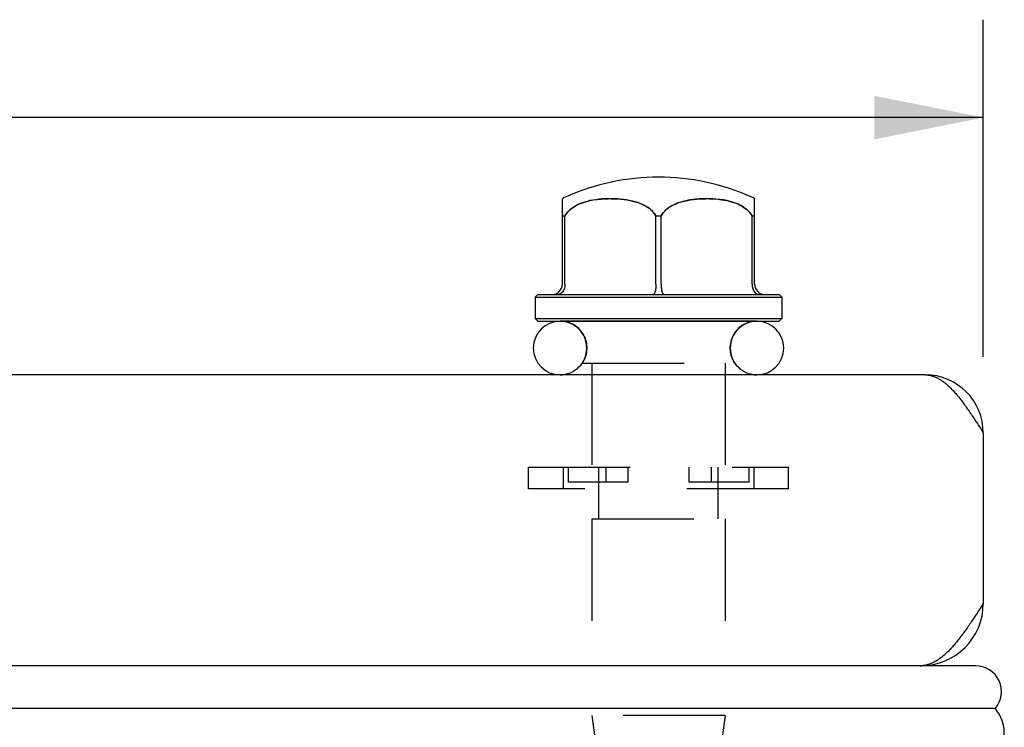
# Model space of a CAD drawing. Header units: inches. Extents: x 0 to 35.6, y 0 to 23.
# Tile 56 of 56: x 24.5 to 26.4, y 18 to 19.4. Entities that reach past the tile are written whole.
import ezdxf

# ---------------------------------------------------------------- set-up
doc = ezdxf.new("R2010")
doc.units = ezdxf.units.IN
doc.header["$LTSCALE"] = 1.957805
doc.header["$MEASUREMENT"] = 0
doc.linetypes.add('HIDDEN', pattern=[0.2, 0.1, -0.1])
doc.layers.get('0').update_dxf_attribs({"linetype": 'CONTINUOUS'})
for name, color, linetype in [('02___PRT_ALL_AXES', 7, 'CONTINUOUS'), ('DEFAULT_2', 8, 'HIDDEN'), ('DIMENSIONS', 7, 'CONTINUOUS')]:
    doc.layers.add(name, color=color, linetype=linetype)
doc.styles.get("Standard").update_dxf_attribs({"font": 'arial.ttf'})
doc.dimstyles.new('DIMSTYLE_1', dxfattribs={"dimtxt": 0.157043, "dimasz": 0.209391, "dimexe": 0.09, "dimexo": 0.07, "dimgap": 0.0375, "dimtad": 0, "dimtih": 1, "dimtoh": 1, "dimzin": 4, "dimdsep": 46, "dimtxsty": 'Standard', "dimblk": '_FILLED', "dimblk1": '_FILLED', "dimblk2": '_FILLED', "dimcen": 0.09, "dimazin": 1, "dimtfac": 1, "dimtofl": 0, "dimtmove": 0, "dimatfit": 3, "dimldrblk": '_FILLED', "dimfxl": 0, "dimtolj": 1, "dimtzin": 4, "dimarcsym": 0})

# ---------------------------------------------------------------- blocks, each defined once
blk = doc.blocks.new('_FILLED')
at = {"color": 0, "linetype": 'ByBlock'}
blk.add_solid([(0, 0), (-1, 0.2), (-1, -0.2)], dxfattribs=at)
blk = doc.blocks.new('*D11')
at = {"layer": 'DIMENSIONS', "color": 2, "linetype": 'Continuous'}
for p, q in [((18.8654, 18.7602), (18.8654, 19.4091)), ((26.3654, 18.7602), (26.3654, 19.4091)), ((18.8654, 19.2207), (21.9645, 19.2207)), ((26.3654, 19.2207), (23.2664, 19.2207))]:
    blk.add_line(p, q, dxfattribs=at)
at = {"layer": 'DIMENSIONS', "color": 2, "linetype": 'Continuous', "xscale": 0.2093908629, "yscale": 0.2093908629, "zscale": 0.2093908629, "rotation": 180}
blk.add_blockref('_FILLED', (18.8654, 19.2207), dxfattribs=at)
at = {"layer": 'DIMENSIONS', "color": 2, "linetype": 'Continuous', "xscale": 0.2093908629, "yscale": 0.2093908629, "zscale": 0.2093908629}
blk.add_blockref('_FILLED', (26.3654, 19.2207), dxfattribs=at)
at = {"layer": 'DIMENSIONS', "color": 2, "linetype": 'Continuous', "insert": (22.6154, 19.2992), "char_height": 0.15704, "width": 1.144839, "attachment_point": 2, "line_spacing_factor": 0.9}
blk.add_mtext('7.50 DOOR', dxfattribs=at)

msp = doc.modelspace()

# ---------------------------------------------------------------- linework, layer by layer
at = {"color": 7, "linetype": 'Continuous'}
for p, q in [((25.5554, 18.9001), (25.5554, 19.0646)), ((25.9254, 18.9001), (25.9254, 19.0646)), ((25.5554, 19.0317), (25.5604, 19.0317)), ((25.5604, 18.9001), (25.5604, 19.0317)), ((25.7354, 19.0317), (25.7454, 19.0317)), ((25.7354, 18.9001), (25.7354, 19.0317)), ((25.7454, 18.9001), (25.7454, 19.0317)), ((25.9204, 19.0317), (25.9254, 19.0317)), ((25.9204, 18.9001), (25.9204, 19.0317)), ((25.5079, 18.8801), (25.5029, 18.8751)), ((25.5029, 18.8751), (25.9779, 18.8751)), ((25.5079, 18.8801), (25.9729, 18.8801)), ((25.9729, 18.8801), (25.9779, 18.8751)), ((25.5029, 18.8341), (25.9779, 18.8341)), ((25.5079, 18.8291), (25.5029, 18.8341)), ((25.9729, 18.8291), (25.9779, 18.8341)), ((25.5079, 18.8291), (25.9729, 18.8291)), ((25.9299, 18.8286), (25.5509, 18.8286)), ((25.7598, 18.1656), (22.6174, 18.1656)), ((26.3504, 18.1656), (26.2466, 18.1656)), ((26.2489, 18.1656), (26.2489, 18.1658)), ((26.3885, 18.0831), (22.6174, 18.0831))]:
    msp.add_line(p, q, dxfattribs=at)
at = {"color": 3, "linetype": 'Continuous'}
for p, q in [((26.2534, 18.7256), (18.9774, 18.7256)), ((26.3482, 18.6404), (26.3511, 18.636)), ((26.3511, 18.636), (26.354, 18.6316)), ((26.354, 18.6316), (26.3568, 18.6271)), ((26.3568, 18.6271), (26.3597, 18.6226)), ((26.3597, 18.6226), (26.3654, 18.6136)), ((26.3654, 18.6136), (26.3654, 18.2856)), ((26.3654, 18.2856), (26.3594, 18.2761)), ((26.3533, 18.2667), (26.3502, 18.262)), ((26.3563, 18.2714), (26.3533, 18.2667)), ((26.3594, 18.2761), (26.3563, 18.2714)), ((26.2454, 18.1656), (25.7598, 18.1656)), ((26.244, 18.1656), (26.2453, 18.1656)), ((26.2453, 18.1656), (26.2457, 18.1656)), ((26.2457, 18.1656), (26.2466, 18.1656))]:
    msp.add_line(p, q, dxfattribs=at)
at = {"color": 7, "linetype": 'Continuous'}
for points in [[(25.7354, 19.0317), (25.7333, 19.035), (25.7307, 19.0383), (25.7277, 19.0415), (25.7243, 19.0446), (25.7204, 19.0475), (25.716, 19.0503), (25.7113, 19.0528), (25.7063, 19.055), (25.7012, 19.057), (25.6958, 19.0587), (25.6903, 19.0601), (25.6847, 19.0613), (25.679, 19.0623), (25.6733, 19.0631), (25.6674, 19.0638), (25.6614, 19.0642), (25.6554, 19.0645), (25.6494, 19.0646), (25.6433, 19.0646), (25.6373, 19.0644), (25.6313, 19.064), (25.6254, 19.0634), (25.6195, 19.0627), (25.6138, 19.0618), (25.6084, 19.0608), (25.6032, 19.0595), (25.5984, 19.0582), (25.5939, 19.0567), (25.5898, 19.0551), (25.5859, 19.0534), (25.5823, 19.0516), (25.5791, 19.0498), (25.5761, 19.0479), (25.5733, 19.0459), (25.5707, 19.0438), (25.5683, 19.0417), (25.5661, 19.0394), (25.5641, 19.037), (25.5622, 19.0344), (25.5604, 19.0317)], [(25.9204, 19.0317), (25.9182, 19.0352), (25.9155, 19.0386), (25.9124, 19.0418), (25.9088, 19.045), (25.9049, 19.0479), (25.9005, 19.0506), (25.8957, 19.0531), (25.8905, 19.0554), (25.8848, 19.0574), (25.8787, 19.0593), (25.8722, 19.0608), (25.8655, 19.0621), (25.8586, 19.0631), (25.8516, 19.0638), (25.8447, 19.0643), (25.8379, 19.0646), (25.8312, 19.0646), (25.8248, 19.0645), (25.8185, 19.0641), (25.8124, 19.0636), (25.8066, 19.063), (25.8009, 19.0622), (25.7956, 19.0612), (25.7904, 19.0601), (25.7855, 19.0588), (25.7809, 19.0574), (25.7765, 19.0558), (25.7724, 19.0541), (25.7686, 19.0523), (25.765, 19.0503), (25.7617, 19.0483), (25.7587, 19.0462), (25.756, 19.0441), (25.7535, 19.0418), (25.7512, 19.0395), (25.7492, 19.0371), (25.7472, 19.0345), (25.7454, 19.0317)], [(25.5604, 18.9001), (25.5603, 18.8975), (25.56, 18.895), (25.5594, 18.8926), (25.5586, 18.8902), (25.5576, 18.8881), (25.5563, 18.8861), (25.5549, 18.8843), (25.5534, 18.8828), (25.5517, 18.8817), (25.5499, 18.8808), (25.548, 18.8803), (25.5461, 18.8801)], [(25.7354, 18.9001), (25.7354, 18.8975), (25.7353, 18.895), (25.735, 18.8926), (25.7347, 18.8902), (25.7343, 18.8881), (25.7338, 18.8861), (25.7333, 18.8843), (25.7327, 18.8828), (25.732, 18.8817), (25.7313, 18.8808), (25.7305, 18.8803), (25.7298, 18.8801)], [(25.7454, 18.9001), (25.7455, 18.8975), (25.7456, 18.895), (25.7459, 18.8926), (25.7462, 18.8902), (25.7466, 18.8881), (25.7471, 18.8861), (25.7476, 18.8843), (25.7482, 18.8828), (25.7489, 18.8817), (25.7496, 18.8808), (25.7504, 18.8803), (25.7511, 18.8801)], [(25.9204, 18.9001), (25.9206, 18.8975), (25.9209, 18.895), (25.9215, 18.8926), (25.9223, 18.8902), (25.9233, 18.8881), (25.9246, 18.8861), (25.926, 18.8843), (25.9275, 18.8828), (25.9292, 18.8817), (25.931, 18.8808), (25.9329, 18.8803), (25.9348, 18.8801)], [(26.4026, 18.0175), (26.4036, 18.0208), (26.4044, 18.0241), (26.405, 18.0275), (26.4055, 18.0308), (26.4057, 18.0341), (26.4058, 18.0375), (26.4057, 18.0408), (26.4055, 18.0441), (26.405, 18.0474), (26.4044, 18.0508), (26.4036, 18.0541), (26.4026, 18.0574), (26.4015, 18.0607), (26.4001, 18.0639), (26.3986, 18.0672), (26.3969, 18.0704), (26.3951, 18.0736), (26.393, 18.0768), (26.3908, 18.08), (26.3885, 18.0831)]]:
    msp.add_lwpolyline(points, dxfattribs=at)
at = {"color": 3, "linetype": 'Continuous'}
for points in [[(26.2534, 18.7256), (26.2549, 18.7256), (26.2563, 18.7255), (26.2578, 18.7254), (26.2592, 18.7252), (26.2606, 18.725), (26.2621, 18.7248), (26.2635, 18.7245), (26.2649, 18.7241), (26.2664, 18.7238), (26.2678, 18.7233), (26.2692, 18.7229), (26.2707, 18.7223), (26.2721, 18.7218), (26.2735, 18.7212), (26.275, 18.7205), (26.2764, 18.7198), (26.2779, 18.7191), (26.2793, 18.7183), (26.2807, 18.7175), (26.2822, 18.7166), (26.2836, 18.7157), (26.285, 18.7148), (26.2865, 18.7138), (26.2879, 18.7128), (26.2893, 18.7117), (26.2908, 18.7106), (26.2922, 18.7094), (26.2937, 18.7083), (26.2951, 18.707), (26.2965, 18.7058), (26.298, 18.7045), (26.2994, 18.7031), (26.3008, 18.7018), (26.3023, 18.7003), (26.3037, 18.6989), (26.3051, 18.6974), (26.3066, 18.6959), (26.308, 18.6944), (26.3094, 18.6928), (26.3109, 18.6912), (26.3123, 18.6895), (26.3138, 18.6879), (26.3152, 18.6862), (26.3166, 18.6844), (26.3181, 18.6827), (26.3195, 18.6809), (26.3209, 18.6791), (26.3224, 18.6772), (26.3238, 18.6753), (26.3252, 18.6735), (26.3267, 18.6715), (26.3281, 18.6696), (26.3295, 18.6676), (26.331, 18.6656), (26.3324, 18.6636), (26.3339, 18.6616), (26.3353, 18.6596), (26.3367, 18.6575), (26.3382, 18.6554), (26.3396, 18.6533), (26.341, 18.6512), (26.3425, 18.6491), (26.3439, 18.6469), (26.3453, 18.6448), (26.3468, 18.6426), (26.3482, 18.6404)], [(26.3502, 18.262), (26.3472, 18.2574), (26.3456, 18.2551), (26.3441, 18.2528), (26.3426, 18.2505), (26.3411, 18.2483), (26.3395, 18.246), (26.338, 18.2438), (26.3365, 18.2416), (26.335, 18.2394), (26.3334, 18.2372), (26.3319, 18.235), (26.3304, 18.2329), (26.3289, 18.2308), (26.3273, 18.2287), (26.3258, 18.2266), (26.3243, 18.2245), (26.3228, 18.2225), (26.3212, 18.2205), (26.3197, 18.2185), (26.3182, 18.2166), (26.3167, 18.2147), (26.3151, 18.2128), (26.3136, 18.2109), (26.3121, 18.209), (26.3106, 18.2072), (26.3091, 18.2054), (26.3075, 18.2037), (26.306, 18.202), (26.3045, 18.2003), (26.303, 18.1986), (26.3014, 18.197), (26.2999, 18.1954), (26.2984, 18.1939), (26.2969, 18.1924), (26.2953, 18.1909), (26.2938, 18.1895), (26.2923, 18.1881), (26.2908, 18.1867), (26.2892, 18.1854), (26.2877, 18.1841), (26.2862, 18.1828), (26.2847, 18.1816), (26.2831, 18.1805), (26.2816, 18.1794), (26.2801, 18.1783), (26.2786, 18.1772), (26.277, 18.1762), (26.2755, 18.1753), (26.274, 18.1744), (26.2725, 18.1735), (26.2709, 18.1727), (26.2694, 18.1719), (26.2679, 18.1712), (26.2664, 18.1705), (26.2648, 18.1698), (26.2633, 18.1692), (26.2618, 18.1687), (26.2603, 18.1682), (26.2588, 18.1677), (26.2572, 18.1673), (26.2557, 18.1669), (26.2542, 18.1666), (26.2527, 18.1663), (26.2511, 18.1661), (26.2496, 18.1659)], [(26.2496, 18.1659), (26.2481, 18.1657), (26.2466, 18.1656)]]:
    msp.add_lwpolyline(points, dxfattribs=at)
at = {"color": 7, "linetype": 'Continuous'}
for centre, radius, start, end in [((25.5354, 18.9001), 0.02, 270, 360), ((25.9454, 18.9001), 0.02, 180, 270), ((25.5509, 18.7771), 0.0515, 90, 270), ((25.9299, 18.7771), 0.0515, 270, 90), ((26.3504, 18.1156), 0.05, 319.4895, 90)]:
    msp.add_arc(centre, radius, start, end, dxfattribs=at)
at = {"color": 3, "linetype": 'Continuous'}
for centre, radius, start, end in [((26.2534, 18.6136), 0.112, 0, 90), ((26.2454, 18.2856), 0.12, 270, 360)]:
    msp.add_arc(centre, radius, start, end, dxfattribs=at)
at = {"layer": '02___PRT_ALL_AXES', "color": 7, "linetype": 'Continuous'}
for p, q in [((25.5029, 18.8751), (25.5029, 18.8341)), ((25.9779, 18.8751), (25.9779, 18.8341))]:
    msp.add_line(p, q, dxfattribs=at)
at = {"layer": '02___PRT_ALL_AXES', "color": 8, "linetype": 'HIDDEN'}
for p, q in [((25.9299, 18.8291), (25.5509, 18.8291)), ((25.5941, 18.7481), (25.8868, 18.7481)), ((25.6124, 18.4481), (25.6124, 18.0701)), ((25.8684, 18.4481), (25.8684, 18.0701)), ((25.8684, 18.0701), (25.6124, 18.0701)), ((25.6124, 18.0701), (25.6324, 17.9201)), ((25.8684, 18.0701), (25.8484, 17.9201))]:
    msp.add_line(p, q, dxfattribs=at)
at = {"layer": '02___PRT_ALL_AXES', "color": 7, "linetype": 'Continuous'}
for centre, radius, start, end in [((25.7404, 18.6681), 0.438, 66.021, 113.979), ((25.5868, 19.0135), 0.06, 113.979, 121.5342), ((25.8941, 19.0135), 0.06, 58.4658, 66.021), ((25.5509, 18.7771), 0.052, 82.3466, 90), ((25.9299, 18.7771), 0.052, 90, 97.6534)]:
    msp.add_arc(centre, radius, start, end, dxfattribs=at)
at = {"layer": '02___PRT_ALL_AXES', "color": 8, "linetype": 'HIDDEN'}
for centre, start, end in [((25.5509, 18.7771), 326.1036, 82.3466), ((25.9299, 18.7771), 97.6534, 213.8964)]:
    msp.add_arc(centre, 0.052, start, end, dxfattribs=at)
at = {"layer": 'DEFAULT_2', "color": 8, "linetype": 'HIDDEN'}
for p, q in [((25.6124, 18.7481), (25.6124, 18.5481)), ((25.8684, 18.7481), (25.8684, 18.5481)), ((25.4904, 18.5481), (25.9904, 18.5481)), ((25.4904, 18.5061), (25.4904, 18.5481)), ((25.5569, 18.5481), (25.5569, 18.5061)), ((25.5665, 18.5481), (25.5665, 18.5187)), ((25.6254, 18.4481), (25.6254, 18.5481)), ((25.6391, 18.5481), (25.6391, 18.5187)), ((25.6819, 18.5187), (25.6819, 18.5481)), ((25.7989, 18.5481), (25.7989, 18.5187)), ((25.8418, 18.5481), (25.8418, 18.5187)), ((25.8554, 18.4481), (25.8554, 18.5481)), ((25.9144, 18.5481), (25.9144, 18.5187)), ((25.9239, 18.5481), (25.9239, 18.5061)), ((25.9904, 18.5061), (25.9904, 18.5481)), ((25.6819, 18.5187), (25.5665, 18.5187)), ((25.9144, 18.5187), (25.7989, 18.5187)), ((25.9904, 18.5061), (25.4904, 18.5061)), ((25.6124, 18.4481), (25.8684, 18.4481))]:
    msp.add_line(p, q, dxfattribs=at)
for points in [[(25.5604, 19.0317), (25.5627, 19.0352), (25.5654, 19.0386), (25.5685, 19.0418), (25.5721, 19.045), (25.576, 19.0479), (25.5804, 19.0506), (25.5852, 19.0531), (25.5904, 19.0554), (25.5961, 19.0574), (25.6022, 19.0593), (25.6087, 19.0608), (25.6154, 19.0621), (25.6223, 19.0631), (25.6293, 19.0638), (25.6362, 19.0643), (25.643, 19.0646), (25.6433, 19.0646)], [(25.6494, 19.0646), (25.6497, 19.0646), (25.6561, 19.0645), (25.6624, 19.0641), (25.6685, 19.0636), (25.6743, 19.063), (25.68, 19.0622), (25.6853, 19.0612), (25.6905, 19.0601), (25.6953, 19.0588), (25.7, 19.0574), (25.7044, 19.0558), (25.7085, 19.0541), (25.7123, 19.0523), (25.7159, 19.0503), (25.7192, 19.0483), (25.7222, 19.0462), (25.7249, 19.0441), (25.7274, 19.0418), (25.7297, 19.0395), (25.7317, 19.0371), (25.7337, 19.0345), (25.7354, 19.0317)], [(25.7454, 19.0317), (25.7476, 19.035), (25.7502, 19.0383), (25.7532, 19.0415), (25.7566, 19.0446), (25.7605, 19.0475), (25.7649, 19.0503), (25.7696, 19.0528), (25.7745, 19.055), (25.7797, 19.057), (25.7851, 19.0587), (25.7906, 19.0601), (25.7962, 19.0613), (25.8018, 19.0623), (25.8076, 19.0631), (25.8135, 19.0638), (25.8195, 19.0642), (25.8255, 19.0645), (25.8315, 19.0646)], [(25.8376, 19.0646), (25.8436, 19.0644), (25.8496, 19.064), (25.8555, 19.0634), (25.8614, 19.0627), (25.8671, 19.0618), (25.8725, 19.0608), (25.8777, 19.0595), (25.8825, 19.0582), (25.887, 19.0567), (25.8911, 19.0551), (25.895, 19.0534), (25.8985, 19.0516), (25.9018, 19.0498), (25.9048, 19.0479), (25.9076, 19.0459), (25.9102, 19.0438), (25.9126, 19.0417), (25.9148, 19.0394), (25.9168, 19.037), (25.9187, 19.0344), (25.9204, 19.0317)], [(25.7455, 18.8979), (25.7456, 18.8957), (25.7457, 18.8936), (25.746, 18.8916), (25.7463, 18.8896), (25.7466, 18.8878), (25.7471, 18.8861), (25.7475, 18.8846), (25.748, 18.8832), (25.7486, 18.8821), (25.7492, 18.8812), (25.7498, 18.8806), (25.7505, 18.8802), (25.7511, 18.8801)], [(25.9204, 18.9001), (25.9205, 18.8979), (25.9208, 18.8957), (25.9212, 18.8936), (25.9218, 18.8916), (25.9226, 18.8896), (25.9235, 18.8878), (25.9246, 18.8861), (25.9258, 18.8846), (25.9271, 18.8832), (25.9285, 18.8821), (25.93, 18.8812), (25.9315, 18.8806), (25.9331, 18.8802), (25.9348, 18.8801)]]:
    msp.add_lwpolyline(points, dxfattribs=at)
for centre, start, end in [((25.5509, 18.7771), 270, 90), ((25.9299, 18.7771), 90, 270)]:
    msp.add_arc(centre, 0.0515, start, end, dxfattribs=at)

# ---------------------------------------------------------------- dimensions: what is measured, and where the dimension line sits
at = {"layer": 'DIMENSIONS', "color": 2, "linetype": 'Continuous'}
dim = msp.add_linear_dim(base=(26.3654, 19.2207), p1=(18.8654, 18.6902), p2=(26.3654, 18.6902), text='<> DOOR', dimstyle='DIMSTYLE_1', dxfattribs=at)
dim.commit()
dim.dimension.update_dxf_attribs({"geometry": '*D11', "text_midpoint": (22.6154, 19.2207), "dimtype": 160})

doc.saveas('drawing.dxf')
